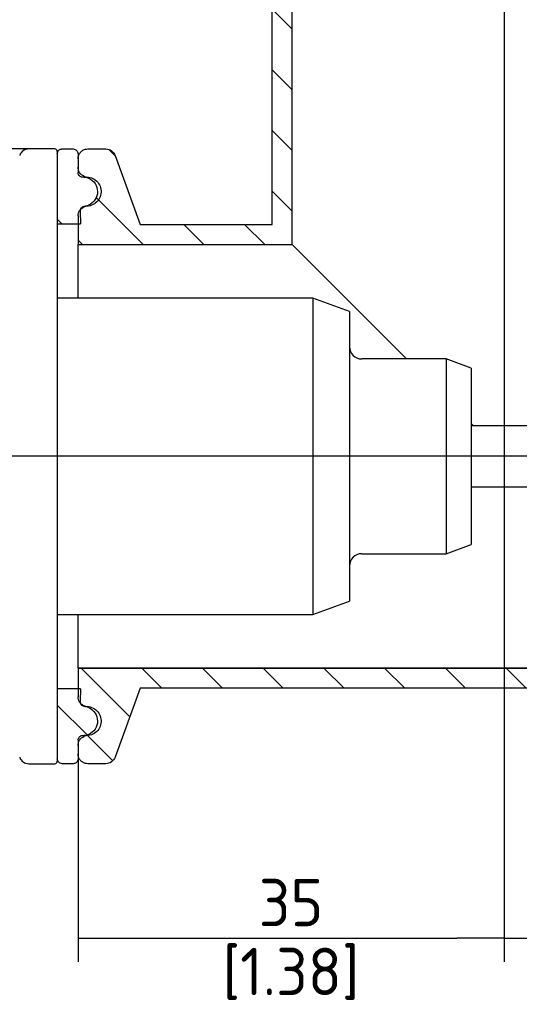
# Paper-space layout 'Invenitec-A4' of a CAD drawing. Header units: millimetres. Extents: x -49 to 254, y -43 to 249.
# Tile 3 of 13: x 9 to 46, y 101 to 173. Entities that reach past the tile are written whole.
import ezdxf
from ezdxf.enums import TextEntityAlignment as Align
from ezdxf.lldxf.tags import DXFTag

# ---------------------------------------------------------------- set-up
doc = ezdxf.new("R2010")
doc.units = ezdxf.units.MM
for name, color, linetype in [('Default', 7, 'Continuous'), ('DV2_Default', 7, 'Continuous'), ('FET-15T-15T', 7, 'Continuous'), ('SRV-X3-15T', 7, 'Continuous'), ('TC-15T-SEAL', 7, 'Continuous')]:
    doc.layers.add(name, color=color, linetype=linetype)
doc.styles.add('SEACAD_Solid_Edge_ISO', font='seiso.ttf')
doc.styles.add('SEACAD_Solid_Edge_ISO1_Symbols', font='semeci1.ttf')
tags = doc.linetypes.add('CENTER2', pattern=[28.575, 19.05, -3.175, 3.175, -3.175]).pattern_tags.tags
tags[10:11] = [DXFTag(74, 4), DXFTag(75, 0), DXFTag(340, '0'), DXFTag(46, 0.0), DXFTag(50, 0.0), DXFTag(44, 0.0), DXFTag(45, 0.0)]
tags[8:9] = [DXFTag(74, 4), DXFTag(75, 0), DXFTag(340, '0'), DXFTag(46, 0.0), DXFTag(50, 0.0), DXFTag(44, 0.0), DXFTag(45, 0.0)]
tags[6:7] = [DXFTag(74, 4), DXFTag(75, 0), DXFTag(340, '0'), DXFTag(46, 0.0), DXFTag(50, 0.0), DXFTag(44, 0.0), DXFTag(45, 0.0)]
tags[4:5] = [DXFTag(74, 4), DXFTag(75, 0), DXFTag(340, '0'), DXFTag(46, 0.0), DXFTag(50, 0.0), DXFTag(44, 0.0), DXFTag(45, 0.0)]
doc.dimstyles.new('Rheonics_Publish', dxfattribs={"dimtxt": 3.5, "dimasz": 3.5, "dimexe": 1.75, "dimexo": 0, "dimgap": 0.875, "dimtad": 1, "dimdec": 1, "dimlfac": 1.111111, "dimdsep": 46, "dimtxsty": 'SEACAD_Solid_Edge_ISO', "dimblk1": '_SE_FILLED', "dimblk2": '_SE_FILLED', "dimsah": 1, "dimcen": 1.75, "dimazin": 0, "dimtfac": 0.5, "dimtdec": 3, "dimtmove": 0, "dimatfit": 3, "dimfxl": 1, "dimarcsym": 0})

# ---------------------------------------------------------------- blocks, each defined once
blk = doc.blocks.new('SE4')
at = {"layer": 'FET-15T-15T', "linetype": 'Continuous'}
h = blk.add_hatch(dxfattribs=at)
h.set_pattern_fill('LINE', angle=135, style=0)
edge = h.paths.add_edge_path()
edge.add_line((62.777, 117.043), (62.777, 114.931))
edge.add_line((62.777, 114.931), (78.617, 114.931))
edge.add_line((78.617, 114.931), (78.617, 179.326))
edge.add_line((78.617, 179.326), (76.505, 179.326))
edge.add_spline(control_points=[(76.505, 179.326), (76.365, 179.326), (76.225, 179.284), (75.99, 179.128), (75.897, 179.017), (75.842, 178.887)], knot_values=[0, 0, 0, 0, 0.5, 0.5, 1, 1, 1, 1], degree=3, periodic=0)
edge.add_line((75.842, 178.887), (75.697, 178.544))
edge.add_spline(control_points=[(75.697, 178.544), (75.614, 178.349), (75.473, 178.181), (75.123, 177.949), (74.914, 177.886), (74.49, 177.886), (74.282, 177.949), (73.931, 178.182), (73.79, 178.351), (73.708, 178.544)], knot_values=[0, 0, 0, 0, 0.25, 0.25, 0.5, 0.5, 0.75, 0.75, 1, 1, 1, 1], degree=3, periodic=0)
edge.add_line((73.708, 178.544), (73.563, 178.887))
edge.add_spline(control_points=[(73.563, 178.887), (73.508, 179.016), (73.416, 179.128), (73.18, 179.284), (73.041, 179.326), (72.9, 179.326)], knot_values=[0, 0, 0, 0, 0.5, 0.5, 1, 1, 1, 1], degree=3, periodic=0)
edge.add_line((72.9, 179.326), (71.732, 179.326))
edge.add_spline(control_points=[(71.732, 179.326), (71.686, 179.326), (71.639, 179.307), (71.572, 179.24), (71.552, 179.193), (71.552, 179.146)], knot_values=[0, 0, 0, 0, 0.5, 0.5, 1, 1, 1, 1], degree=3, periodic=0)
edge.add_line((71.552, 179.146), (71.552, 177.265))
edge.add_spline(control_points=[(71.552, 177.265), (71.552, 177.119), (71.599, 176.972), (71.766, 176.733), (71.889, 176.639), (72.026, 176.589)], knot_values=[0, 0, 0, 0, 0.5, 0.5, 1, 1, 1, 1], degree=3, periodic=0)
edge.add_line((72.026, 176.589), (75.948, 175.161))
edge.add_spline(control_points=[(75.948, 175.161), (76.121, 175.098), (76.281, 175.01), (76.574, 174.786), (76.701, 174.654), (76.911, 174.353), (76.994, 174.185), (77.105, 173.835), (77.132, 173.654), (77.132, 173.47)], knot_values=[0, 0, 0, 0, 0.25, 0.25, 0.5, 0.5, 0.75, 0.75, 1, 1, 1, 1], degree=3, periodic=0)
edge.add_line((77.132, 173.47), (77.132, 116.416))
edge.add_line((77.132, 116.416), (67.373, 116.416))
edge.add_line((67.373, 116.416), (65.515, 121.522))
edge.add_spline(control_points=[(65.515, 121.522), (65.465, 121.66), (65.372, 121.781), (65.13, 121.951), (64.985, 121.996), (64.838, 121.996)], knot_values=[0, 0, 0, 0, 0.5, 0.5, 1, 1, 1, 1], degree=3, periodic=0)
edge.add_line((64.838, 121.996), (63.497, 121.996))
edge.add_spline(control_points=[(63.497, 121.996), (63.403, 121.996), (63.309, 121.977), (63.135, 121.905), (63.055, 121.852), (62.922, 121.719), (62.868, 121.638), (62.796, 121.465), (62.777, 121.371), (62.777, 121.276)], knot_values=[0, 0, 0, 0, 0.25, 0.25, 0.5, 0.5, 0.75, 0.75, 1, 1, 1, 1], degree=3, periodic=0)
edge.add_line((62.777, 121.276), (62.777, 120.649))
edge.add_spline(control_points=[(62.777, 120.649), (62.777, 120.509), (62.819, 120.37), (62.975, 120.134), (63.087, 120.041), (63.216, 119.986)], knot_values=[0, 0, 0, 0, 0.5, 0.5, 1, 1, 1, 1], degree=3, periodic=0)
edge.add_line((63.216, 119.986), (63.559, 119.84))
edge.add_spline(control_points=[(63.559, 119.84), (63.754, 119.758), (63.921, 119.618), (64.154, 119.267), (64.217, 119.056), (64.218, 118.638), (64.154, 118.426), (63.981, 118.163), (63.91, 118.084), (63.748, 117.949), (63.656, 117.893), (63.559, 117.852)], knot_values=[0, 0, 0, 0, 0.25, 0.25, 0.5, 0.5, 0.75, 0.75, 0.875, 0.875, 1, 1, 1, 1], degree=3, periodic=0)
edge.add_line((63.559, 117.852), (63.216, 117.706))
edge.add_spline(control_points=[(63.216, 117.706), (63.088, 117.652), (62.974, 117.557), (62.82, 117.324), (62.777, 117.185), (62.777, 117.043)], knot_values=[0, 0, 0, 0, 0.5, 0.5, 1, 1, 1, 1], degree=3, periodic=0)
h = blk.add_hatch(dxfattribs=at)
h.set_pattern_fill('LINE', angle=135, style=0)
edge = h.paths.add_edge_path()
edge.add_line((63.216, 80.836), (63.559, 80.69))
edge.add_spline(control_points=[(63.559, 80.69), (63.657, 80.649), (63.747, 80.594), (63.909, 80.459), (63.98, 80.38), (64.154, 80.118), (64.217, 79.906), (64.218, 79.487), (64.155, 79.277), (63.922, 78.924), (63.753, 78.784), (63.559, 78.702)], knot_values=[0, 0, 0, 0, 0.125, 0.125, 0.25, 0.25, 0.5, 0.5, 0.75, 0.75, 1, 1, 1, 1], degree=3, periodic=0)
edge.add_line((63.559, 78.702), (63.216, 78.556))
edge.add_spline(control_points=[(63.216, 78.556), (63.087, 78.501), (62.976, 78.409), (62.819, 78.173), (62.777, 78.034), (62.777, 77.893)], knot_values=[0, 0, 0, 0, 0.5, 0.5, 1, 1, 1, 1], degree=3, periodic=0)
edge.add_line((62.777, 77.893), (62.777, 77.266))
edge.add_spline(control_points=[(62.777, 77.266), (62.777, 77.172), (62.796, 77.078), (62.868, 76.903), (62.921, 76.824), (63.055, 76.69), (63.134, 76.637), (63.309, 76.565), (63.403, 76.546), (63.497, 76.546)], knot_values=[0, 0, 0, 0, 0.25, 0.25, 0.5, 0.5, 0.75, 0.75, 1, 1, 1, 1], degree=3, periodic=0)
edge.add_line((63.497, 76.546), (64.838, 76.546))
edge.add_spline(control_points=[(64.838, 76.546), (64.985, 76.546), (65.132, 76.592), (65.371, 76.76), (65.465, 76.882), (65.515, 77.02)], knot_values=[0, 0, 0, 0, 0.5, 0.5, 1, 1, 1, 1], degree=3, periodic=0)
edge.add_line((65.515, 77.02), (67.373, 82.126))
edge.add_line((67.373, 82.126), (168.071, 82.126))
edge.add_spline(control_points=[(168.071, 82.126), (168.254, 82.126), (168.438, 82.098), (168.786, 81.988), (168.954, 81.906), (169.256, 81.694), (169.388, 81.567), (169.611, 81.275), (169.7, 81.114), (169.763, 80.942)], knot_values=[0, 0, 0, 0, 0.25, 0.25, 0.5, 0.5, 0.75, 0.75, 1, 1, 1, 1], degree=3, periodic=0)
edge.add_line((169.763, 80.942), (171.19, 77.02))
edge.add_spline(control_points=[(171.19, 77.02), (171.24, 76.883), (171.333, 76.76), (171.574, 76.592), (171.721, 76.546), (171.867, 76.546)], knot_values=[0, 0, 0, 0, 0.5, 0.5, 1, 1, 1, 1], degree=3, periodic=0)
edge.add_line((171.867, 76.546), (173.747, 76.546))
edge.add_spline(control_points=[(173.747, 76.546), (173.795, 76.546), (173.841, 76.566), (173.908, 76.632), (173.927, 76.679), (173.927, 76.726)], knot_values=[0, 0, 0, 0, 0.5, 0.5, 1, 1, 1, 1], degree=3, periodic=0)
edge.add_line((173.927, 76.726), (173.927, 77.893))
edge.add_spline(control_points=[(173.927, 77.893), (173.927, 78.033), (173.886, 78.172), (173.73, 78.408), (173.618, 78.501), (173.489, 78.556)], knot_values=[0, 0, 0, 0, 0.5, 0.5, 1, 1, 1, 1], degree=3, periodic=0)
edge.add_line((173.489, 78.556), (173.145, 78.702))
edge.add_spline(control_points=[(173.145, 78.702), (172.952, 78.784), (172.782, 78.926), (172.551, 79.276), (172.487, 79.486), (172.488, 79.908), (172.55, 80.116), (172.784, 80.468), (172.953, 80.608), (173.145, 80.69)], knot_values=[0, 0, 0, 0, 0.25, 0.25, 0.5, 0.5, 0.75, 0.75, 1, 1, 1, 1], degree=3, periodic=0)
edge.add_line((173.145, 80.69), (173.489, 80.836))
edge.add_spline(control_points=[(173.489, 80.836), (173.617, 80.89), (173.73, 80.984), (173.886, 81.218), (173.927, 81.359), (173.927, 81.499)], knot_values=[0, 0, 0, 0, 0.5, 0.5, 1, 1, 1, 1], degree=3, periodic=0)
edge.add_line((173.927, 81.499), (173.927, 83.611))
edge.add_line((173.927, 83.611), (62.777, 83.611))
edge.add_line((62.777, 83.611), (62.777, 81.499))
edge.add_spline(control_points=[(62.777, 81.499), (62.777, 81.358), (62.819, 81.219), (62.935, 81.043), (62.983, 80.99), (63.092, 80.9), (63.151, 80.863), (63.216, 80.836)], knot_values=[0, 0, 0, 0, 0.5, 0.5, 0.75, 0.75, 1, 1, 1, 1], degree=3, periodic=0)
at = {"layer": 'TC-15T-SEAL', "linetype": 'Continuous'}
h = blk.add_hatch(dxfattribs=at)
h.set_pattern_fill('LINE', scale=2, angle=135, style=0)
edge = h.paths.add_edge_path()
edge.add_spline(control_points=[(60.82, 119.907), (60.769, 119.917), (60.717, 119.923), (60.665, 119.925)], knot_values=[0, 0, 0, 0, 1, 1, 1, 1], degree=3, periodic=0)
edge.add_line((60.665, 119.925), (60.465, 119.84))
edge.add_spline(control_points=[(60.465, 119.84), (60.369, 119.799), (60.278, 119.744), (60.116, 119.609), (60.046, 119.531), (59.929, 119.354), (59.884, 119.259), (59.823, 119.057), (59.808, 118.952), (59.807, 118.637), (59.871, 118.425), (60.102, 118.076), (60.273, 117.934), (60.465, 117.852)], knot_values=[0, 0, 0, 0, 0.125, 0.125, 0.25, 0.25, 0.375, 0.375, 0.5, 0.5, 0.75, 0.75, 1, 1, 1, 1], degree=3, periodic=0)
edge.add_line((60.465, 117.852), (60.665, 117.767))
edge.add_spline(control_points=[(60.665, 117.767), (60.675, 117.768), (60.685, 117.768), (60.694, 117.769)], knot_values=[0, 0, 0, 0, 1, 1, 1, 1], degree=3, periodic=0)
edge.add_spline(control_points=[(60.694, 117.769), (60.773, 117.774), (60.852, 117.754), (60.984, 117.667), (61.034, 117.603), (61.06, 117.528)], knot_values=[0, 0, 0, 0, 0.5, 0.5, 1, 1, 1, 1], degree=3, periodic=0)
edge.add_spline(control_points=[(61.06, 117.528), (61.119, 117.463), (61.167, 117.386), (61.231, 117.221), (61.247, 117.132), (61.247, 117.043)], knot_values=[0, 0, 0, 0, 0.5, 0.5, 1, 1, 1, 1], degree=3, periodic=0)
edge.add_line((61.247, 117.043), (61.247, 116.461))
edge.add_line((61.247, 116.461), (62.957, 116.461))
edge.add_line((62.957, 116.461), (62.945, 117.405))
edge.add_spline(control_points=[(62.945, 117.405), (62.944, 117.505), (62.986, 117.604), (63.13, 117.739), (63.231, 117.776), (63.331, 117.769)], knot_values=[0, 0, 0, 0, 0.5, 0.5, 1, 1, 1, 1], degree=3, periodic=0)
edge.add_spline(control_points=[(63.331, 117.769), (63.485, 117.758), (63.639, 117.78), (63.926, 117.886), (64.058, 117.971), (64.275, 118.185), (64.361, 118.316), (64.443, 118.53), (64.463, 118.606), (64.486, 118.756), (64.49, 118.832), (64.477, 119.063), (64.435, 119.213), (64.292, 119.484), (64.191, 119.605), (63.951, 119.792), (63.809, 119.86), (63.587, 119.914), (63.509, 119.924), (63.357, 119.928), (63.281, 119.921), (63.205, 119.907)], knot_values=[0, 0, 0, 0, 0.125, 0.125, 0.25, 0.25, 0.375, 0.375, 0.4375, 0.4375, 0.5, 0.5, 0.625, 0.625, 0.75, 0.75, 0.875, 0.875, 0.9375, 0.9375, 1, 1, 1, 1], degree=3, periodic=0)
edge.add_spline(control_points=[(63.205, 119.907), (63.101, 119.887), (62.99, 119.916), (62.827, 120.05), (62.777, 120.155), (62.777, 120.26)], knot_values=[0, 0, 0, 0, 0.5, 0.5, 1, 1, 1, 1], degree=3, periodic=0)
edge.add_line((62.777, 120.26), (62.777, 121.636))
edge.add_spline(control_points=[(62.777, 121.636), (62.777, 121.73), (62.738, 121.824), (62.606, 121.957), (62.512, 121.996), (62.417, 121.996)], knot_values=[0, 0, 0, 0, 0.5, 0.5, 1, 1, 1, 1], degree=3, periodic=0)
edge.add_line((62.417, 121.996), (61.607, 121.996))
edge.add_spline(control_points=[(61.607, 121.996), (61.513, 121.996), (61.42, 121.957), (61.286, 121.824), (61.247, 121.73), (61.247, 121.636)], knot_values=[0, 0, 0, 0, 0.5, 0.5, 1, 1, 1, 1], degree=3, periodic=0)
edge.add_line((61.247, 121.636), (61.247, 120.649))
edge.add_line((61.247, 120.649), (61.247, 120.26))
edge.add_spline(control_points=[(61.247, 120.26), (61.247, 120.155), (61.199, 120.051), (61.035, 119.915), (60.924, 119.887), (60.82, 119.907)], knot_values=[0, 0, 0, 0, 0.5, 0.5, 1, 1, 1, 1], degree=3, periodic=0)
h = blk.add_hatch(dxfattribs=at)
h.set_pattern_fill('LINE', scale=2, angle=135, style=0)
edge = h.paths.add_edge_path()
edge.add_line((62.945, 81.137), (62.957, 82.081))
edge.add_line((62.957, 82.081), (62.777, 82.081))
edge.add_line((62.777, 82.081), (61.247, 82.081))
edge.add_line((61.247, 82.081), (61.247, 81.499))
edge.add_line((61.247, 81.499), (61.247, 78.282))
edge.add_line((61.247, 78.282), (61.247, 78.279))
edge.add_line((61.247, 78.279), (61.247, 76.906))
edge.add_arc((61.607, 76.906), 0.36, 179.99999, 269.99999)
edge.add_line((61.607, 76.546), (62.417, 76.546))
edge.add_arc((62.417, 76.906), 0.36, 270.00001, 360)
edge.add_line((62.777, 76.906), (62.777, 77.266))
edge.add_line((62.777, 77.266), (62.777, 77.893))
edge.add_line((62.777, 77.893), (62.777, 77.908))
edge.add_line((62.777, 77.908), (62.777, 78.282))
edge.add_arc((63.137, 78.282), 0.36, 79.19308, 180.00001, ccw=False)
edge.add_arc((63.401, 79.662), 1.045, 259.19317, 259.80851)
edge.add_arc((63.403, 79.676), 1.059, 259.82438, 267.6564)
edge.add_arc((63.408, 79.696), 1.079, 267.44328, 360.04023)
edge.add_arc((63.409, 79.697), 1.079, 359.98638, 453.30333)
edge.add_arc((63.308, 81.136), 0.365, 198.57351, 276.13707, ccw=False)
edge.add_arc((63.334, 81.132), 0.389, 179.29845, 196.7483, ccw=False)
at = {"layer": 'DV2_Default', "color": 7, "linetype": 'CENTER2'}
for p, q in [((94.277, 182.476), (94.277, 82.447)), ((177.077, 99.271), (7.698, 99.271))]:
    blk.add_line(p, q, dxfattribs=at)
at = {"layer": 'FET-15T-15T', "color": 7, "linetype": 'Continuous'}
for p, q in [((78.617, 114.931), (78.617, 179.326)), ((77.132, 116.416), (77.132, 173.47)), ((63.497, 121.996), (64.838, 121.996)), ((62.777, 121.276), (62.777, 120.649)), ((65.515, 121.522), (67.373, 116.416)), ((63.216, 119.986), (63.559, 119.84)), ((63.216, 117.706), (63.559, 117.852)), ((62.777, 117.043), (62.777, 114.931)), ((67.373, 116.416), (77.132, 116.416)), ((62.777, 110.971), (62.777, 114.931)), ((62.777, 114.931), (78.617, 114.931)), ((87.077, 106.471), (78.617, 114.931)), ((92.019, 101.53), (91.852, 101.697)), ((62.777, 83.611), (62.777, 87.571)), ((62.777, 83.611), (62.777, 81.499)), ((173.927, 83.611), (62.777, 83.611)), ((67.373, 82.126), (65.515, 77.02)), ((168.071, 82.126), (67.373, 82.126)), ((63.559, 80.69), (63.216, 80.836)), ((63.559, 78.702), (63.216, 78.556)), ((62.777, 77.893), (62.777, 77.266)), ((64.838, 76.546), (63.497, 76.546))]:
    blk.add_line(p, q, dxfattribs=at)
for points, knots in [([(62.777, 121.276), (62.777, 121.344), (62.787, 121.413), (62.807, 121.478), (62.829, 121.556), (62.865, 121.63), (62.912, 121.696), (62.959, 121.761), (63.018, 121.819), (63.084, 121.866), (63.15, 121.912), (63.225, 121.947), (63.303, 121.969), (63.366, 121.987), (63.432, 121.996), (63.497, 121.996)], [0, 0, 0, 0, 0.181538, 0.181538, 0.181538, 0.396232, 0.396232, 0.396232, 0.610927, 0.610927, 0.610927, 0.825621, 0.825621, 0.825621, 1, 1, 1, 1]), ([(64.838, 121.996), (64.985, 121.996), (65.13, 121.951), (65.372, 121.781), (65.465, 121.66), (65.515, 121.522)], [0, 0, 0, 0, 0.5, 0.5, 1, 1, 1, 1]), ([(63.216, 119.986), (63.087, 120.041), (62.975, 120.134), (62.819, 120.37), (62.777, 120.509), (62.777, 120.649)], [0, 0, 0, 0, 0.5, 0.5, 1, 1, 1, 1]), ([(63.559, 119.84), (63.754, 119.758), (63.921, 119.618), (64.154, 119.267), (64.217, 119.056), (64.218, 118.638), (64.154, 118.426), (63.923, 118.076), (63.752, 117.934), (63.559, 117.852)], [0, 0, 0, 0, 0.25, 0.25, 0.5, 0.5, 0.75, 0.75, 1, 1, 1, 1]), ([(62.777, 117.043), (62.777, 117.185), (62.82, 117.324), (62.974, 117.557), (63.088, 117.652), (63.216, 117.706)], [0, 0, 0, 0, 0.5, 0.5, 1, 1, 1, 1]), ([(63.216, 80.836), (63.151, 80.863), (63.092, 80.9), (62.983, 80.99), (62.935, 81.043), (62.819, 81.219), (62.777, 81.358), (62.777, 81.499)], [0, 0, 0, 0, 0.25, 0.25, 0.5, 0.5, 1, 1, 1, 1]), ([(63.559, 80.69), (63.755, 80.607), (63.922, 80.468), (64.154, 80.118), (64.217, 79.906), (64.218, 79.487), (64.155, 79.277), (63.922, 78.924), (63.753, 78.784), (63.559, 78.702)], [0, 0, 0, 0, 0.25, 0.25, 0.5, 0.5, 0.75, 0.75, 1, 1, 1, 1]), ([(62.777, 77.893), (62.777, 78.034), (62.819, 78.173), (62.976, 78.409), (63.087, 78.501), (63.216, 78.556)], [0, 0, 0, 0, 0.5, 0.5, 1, 1, 1, 1]), ([(63.497, 76.546), (63.438, 76.546), (63.378, 76.553), (63.321, 76.568), (63.272, 76.58), (63.224, 76.598), (63.179, 76.62), (63.107, 76.656), (63.04, 76.705), (62.983, 76.762), (62.927, 76.82), (62.88, 76.888), (62.845, 76.961), (62.811, 77.034), (62.789, 77.114), (62.781, 77.194), (62.779, 77.218), (62.777, 77.242), (62.777, 77.266)], [0, 0, 0, 0, 0.157992, 0.157992, 0.157992, 0.291348, 0.291348, 0.291348, 0.506289, 0.506289, 0.506289, 0.72123, 0.72123, 0.72123, 0.93617, 0.93617, 0.93617, 1, 1, 1, 1]), ([(65.515, 77.02), (65.465, 76.882), (65.371, 76.76), (65.132, 76.592), (64.985, 76.546), (64.838, 76.546)], [0, 0, 0, 0, 0.5, 0.5, 1, 1, 1, 1])]:
    blk.add_open_spline(points, degree=3, knots=knots, dxfattribs=at)
at = {"layer": 'SRV-X3-15T', "color": 7, "linetype": 'Continuous'}
for p, q in [((61.067, 121.996), (59.142, 121.996)), ((61.247, 121.816), (61.247, 76.726)), ((80.152, 110.971), (61.247, 110.971)), ((80.152, 110.971), (80.152, 87.571)), ((82.852, 109.988), (80.152, 110.971)), ((82.852, 109.988), (82.852, 88.554)), ((89.997, 106.471), (83.752, 106.471)), ((89.997, 106.471), (89.997, 92.071)), ((91.852, 105.796), (89.997, 106.471)), ((91.852, 105.796), (91.852, 92.746)), ((115.254, 101.53), (91.852, 101.53)), ((91.852, 97.012), (115.254, 97.012)), ((89.997, 92.071), (91.852, 92.746)), ((83.752, 92.071), (89.997, 92.071)), ((80.152, 87.571), (82.852, 88.554)), ((61.247, 87.571), (80.152, 87.571)), ((59.142, 76.546), (61.067, 76.546))]:
    blk.add_line(p, q, dxfattribs=at)
for centre, radius, start, end in [((59.142, 121.276), 0.72, 90, 160), ((61.067, 121.816), 0.18, 0, 90), ((83.752, 107.371), 0.9, 180, 270), ((83.752, 91.171), 0.9, 90, 180), ((59.142, 77.266), 0.72, 200, 270), ((61.067, 76.726), 0.18, 270, 0)]:
    blk.add_arc(centre, radius, start, end, dxfattribs=at)
at = {"layer": 'TC-15T-SEAL', "color": 7, "linetype": 'Continuous'}
for p, q in [((61.607, 121.996), (62.417, 121.996)), ((62.777, 121.636), (62.777, 120.26)), ((62.945, 117.405), (62.957, 116.461)), ((61.247, 116.461), (62.957, 116.461)), ((62.957, 82.081), (61.247, 82.081)), ((62.957, 82.081), (62.945, 81.137)), ((62.777, 78.282), (62.777, 76.906)), ((62.417, 76.546), (61.607, 76.546))]:
    blk.add_line(p, q, dxfattribs=at)
for points, knots in [([(61.247, 121.636), (61.247, 121.644), (61.248, 121.652), (61.248, 121.66), (61.251, 121.7), (61.261, 121.74), (61.276, 121.777), (61.292, 121.814), (61.315, 121.849), (61.342, 121.879), (61.369, 121.909), (61.402, 121.934), (61.437, 121.953), (61.473, 121.972), (61.512, 121.985), (61.552, 121.992), (61.57, 121.995), (61.589, 121.996), (61.607, 121.996)], [0, 0, 0, 0, 0.041551, 0.041551, 0.041551, 0.256487, 0.256487, 0.256487, 0.471423, 0.471423, 0.471423, 0.686359, 0.686359, 0.686359, 0.901295, 0.901295, 0.901295, 1, 1, 1, 1]), ([(62.417, 121.996), (62.512, 121.996), (62.606, 121.957), (62.738, 121.824), (62.777, 121.73), (62.777, 121.636)], [0, 0, 0, 0, 0.5, 0.5, 1, 1, 1, 1]), ([(63.205, 119.907), (63.173, 119.901), (63.139, 119.899), (63.106, 119.902), (63.066, 119.905), (63.026, 119.916), (62.989, 119.932), (62.952, 119.949), (62.918, 119.972), (62.889, 120), (62.86, 120.028), (62.835, 120.061), (62.817, 120.097), (62.798, 120.133), (62.786, 120.172), (62.781, 120.212), (62.779, 120.228), (62.777, 120.244), (62.777, 120.26)], [0, 0, 0, 0, 0.157039, 0.157039, 0.157039, 0.348774, 0.348774, 0.348774, 0.540509, 0.540509, 0.540509, 0.732244, 0.732244, 0.732244, 0.923979, 0.923979, 0.923979, 1, 1, 1, 1]), ([(63.205, 119.907), (63.509, 119.965), (63.831, 119.885), (64.311, 119.511), (64.468, 119.217), (64.504, 118.602), (64.383, 118.292), (63.95, 117.864), (63.638, 117.747), (63.331, 117.769)], [0, 0, 0, 0, 0.25, 0.25, 0.5, 0.5, 0.75, 0.75, 1, 1, 1, 1]), ([(62.945, 117.405), (62.945, 117.405), (62.945, 117.406), (62.945, 117.406), (62.945, 117.447), (62.951, 117.487), (62.964, 117.526), (62.977, 117.564), (62.997, 117.6), (63.022, 117.632), (63.047, 117.664), (63.077, 117.691), (63.111, 117.713), (63.145, 117.735), (63.184, 117.751), (63.223, 117.76), (63.258, 117.768), (63.295, 117.771), (63.331, 117.769)], [0, 0, 0, 0, 0.002185, 0.002185, 0.002185, 0.205949, 0.205949, 0.205949, 0.409712, 0.409712, 0.409712, 0.613476, 0.613476, 0.613476, 0.81724, 0.81724, 0.81724, 1, 1, 1, 1]), ([(63.331, 80.773), (63.297, 80.771), (63.262, 80.773), (63.229, 80.78), (63.19, 80.789), (63.152, 80.804), (63.117, 80.825), (63.083, 80.846), (63.052, 80.874), (63.026, 80.905), (63.001, 80.936), (62.98, 80.972), (62.967, 81.01), (62.953, 81.048), (62.945, 81.089), (62.945, 81.129), (62.945, 81.132), (62.945, 81.134), (62.945, 81.137)], [0, 0, 0, 0, 0.171184, 0.171184, 0.171184, 0.375011, 0.375011, 0.375011, 0.578839, 0.578839, 0.578839, 0.782666, 0.782666, 0.782666, 0.986494, 0.986494, 0.986494, 1, 1, 1, 1]), ([(63.331, 80.773), (63.635, 80.795), (63.947, 80.681), (64.384, 80.249), (64.503, 79.937), (64.468, 79.329), (64.314, 79.034), (63.83, 78.656), (63.508, 78.577), (63.205, 78.635)], [0, 0, 0, 0, 0.25, 0.25, 0.5, 0.5, 0.75, 0.75, 1, 1, 1, 1]), ([(62.777, 78.282), (62.777, 78.306), (62.78, 78.33), (62.785, 78.354), (62.793, 78.394), (62.808, 78.432), (62.829, 78.467), (62.85, 78.501), (62.877, 78.533), (62.908, 78.559), (62.939, 78.584), (62.974, 78.605), (63.012, 78.619), (63.05, 78.633), (63.091, 78.641), (63.131, 78.642), (63.156, 78.642), (63.181, 78.64), (63.205, 78.635)], [0, 0, 0, 0, 0.115751, 0.115751, 0.115751, 0.307548, 0.307548, 0.307548, 0.499345, 0.499345, 0.499345, 0.691142, 0.691142, 0.691142, 0.882938, 0.882938, 0.882938, 1, 1, 1, 1]), ([(61.607, 76.546), (61.513, 76.546), (61.419, 76.585), (61.287, 76.718), (61.247, 76.812), (61.247, 76.906)], [0, 0, 0, 0, 0.5, 0.5, 1, 1, 1, 1]), ([(62.777, 76.906), (62.777, 76.898), (62.777, 76.89), (62.777, 76.882), (62.774, 76.842), (62.764, 76.802), (62.749, 76.765), (62.733, 76.728), (62.71, 76.693), (62.683, 76.663), (62.656, 76.633), (62.623, 76.608), (62.588, 76.589), (62.552, 76.57), (62.513, 76.557), (62.473, 76.55), (62.455, 76.548), (62.436, 76.546), (62.417, 76.546)], [0, 0, 0, 0, 0.041551, 0.041551, 0.041551, 0.256487, 0.256487, 0.256487, 0.471423, 0.471423, 0.471423, 0.686359, 0.686359, 0.686359, 0.901295, 0.901295, 0.901295, 1, 1, 1, 1])]:
    blk.add_open_spline(points, degree=3, knots=knots, dxfattribs=at)
blk = doc.blocks.new('_SE_FILLED')
at = {"color": 0}
blk.add_line((0, 0), (-1, 0), dxfattribs=at)
blk.add_solid([(0, 0), (-1, -0.1665), (-1, 0.1665), (0, 0)], dxfattribs=at)
blk = doc.blocks.new('DMBLK3')
at = {"layer": 'Default', "color": 0, "linetype": 'Continuous', "lineweight": -2, "transparency": 16777216}
for p, q in [((60.77, 156.686), (141.196, 156.686)), ((139.446, 153.186), (139.446, 128.866)), ((13.61, 125.366), (141.196, 125.366))]:
    blk.add_line(p, q, dxfattribs=at)
at = {"layer": 'Defpoints', "color": 0, "linetype": 'Continuous', "transparency": 16777216}
for p in [(60.77, 156.686), (13.61, 125.366), (139.446, 125.366)]:
    blk.add_point(p, dxfattribs=at)
at = {"layer": 'Default', "color": 0, "linetype": 'Continuous', "lineweight": -2, "transparency": 16777216, "xscale": 3.5, "yscale": 3.5, "zscale": 3.5}
for p, rotation in [((139.446, 156.686), 90), ((139.446, 125.366), 270)]:
    blk.add_blockref('_SE_FILLED', p, dxfattribs=dict(at, rotation=rotation))
at = {"layer": 'Default', "color": 0, "linetype": 'Continuous', "transparency": 16777216, "char_height": 3.5, "attachment_point": 5, "rotation": 90, "style": 'SEACAD_Solid_Edge_ISO'}
for s, insert in [('[1.37]', (142.077, 141.026)), ('\\A1;%%C 35', (136.665, 141.026))]:
    blk.add_mtext(s, dxfattribs=dict(at, insert=insert))
blk = doc.blocks.new('DMBLK4')
at = {"layer": 'Default', "color": 0, "linetype": 'Continuous', "lineweight": -2, "transparency": 16777216}
for p, q in [((27.965, 186.698), (27.965, 205.792)), ((29.45, 156.686), (29.45, 205.792)), ((24.465, 204.042), (10.054, 204.042)), ((29.45, 204.042), (27.965, 204.042)), ((32.95, 204.042), (36.45, 204.042))]:
    blk.add_line(p, q, dxfattribs=at)
at = {"layer": 'Defpoints', "color": 0, "linetype": 'Continuous', "transparency": 16777216}
for p in [(29.45, 204.042), (27.965, 186.698), (29.45, 156.686)]:
    blk.add_point(p, dxfattribs=at)
at = {"layer": 'Default', "color": 0, "linetype": 'Continuous', "lineweight": -2, "transparency": 16777216, "xscale": 3.5, "yscale": 3.5, "zscale": 3.5}
blk.add_blockref('_SE_FILLED', (27.965, 204.042), dxfattribs=at)
at = {"layer": 'Default', "color": 0, "linetype": 'Continuous', "lineweight": -2, "transparency": 16777216, "xscale": 3.5, "yscale": 3.5, "zscale": 3.5, "rotation": 180}
blk.add_blockref('_SE_FILLED', (29.45, 204.042), dxfattribs=at)
at = {"layer": 'Default', "color": 0, "linetype": 'Continuous', "transparency": 16777216, "char_height": 3.5, "attachment_point": 5, "style": 'SEACAD_Solid_Edge_ISO'}
for s, insert in [('\\A1;1.65', (15.51, 206.688)), ('[0.06]', (15.51, 201.391))]:
    blk.add_mtext(s, dxfattribs=dict(at, insert=insert))
blk = doc.blocks.new('DMBLK5')
at = {"layer": 'Default', "color": 0, "linetype": 'Continuous', "lineweight": -2, "transparency": 16777216}
for p, q in [((23.732, 221.081), (-39.62, 221.081)), ((-37.87, 144.526), (-37.87, 217.581)), ((-35.301, 141.026), (-39.62, 141.026))]:
    blk.add_line(p, q, dxfattribs=at)
at = {"layer": 'Defpoints', "color": 0, "linetype": 'Continuous', "transparency": 16777216}
for p in [(-37.87, 221.081), (23.732, 221.081), (-35.301, 141.026)]:
    blk.add_point(p, dxfattribs=at)
at = {"layer": 'Default', "color": 0, "linetype": 'Continuous', "lineweight": -2, "transparency": 16777216, "xscale": 3.5, "yscale": 3.5, "zscale": 3.5}
for p, rotation in [((-37.87, 221.081), 90), ((-37.87, 141.026), 270)]:
    blk.add_blockref('_SE_FILLED', p, dxfattribs=dict(at, rotation=rotation))
at = {"layer": 'Default', "color": 0, "linetype": 'Continuous', "transparency": 16777216, "char_height": 3.5, "attachment_point": 5, "rotation": 90, "style": 'SEACAD_Solid_Edge_ISO'}
for s, insert in [('[3.50]', (-35.225, 181.054)), ('\\A1;89', (-40.517, 181.054))]:
    blk.add_mtext(s, dxfattribs=dict(at, insert=insert))
blk = doc.blocks.new('DMBLK7')
at = {"layer": 'Default', "color": 0, "linetype": 'Continuous', "lineweight": -2, "transparency": 16777216}
for p, q in [((45.11, 124.202), (45.11, 103.659)), ((13.61, 119.021), (13.61, 103.659)), ((17.11, 105.409), (41.61, 105.409))]:
    blk.add_line(p, q, dxfattribs=at)
at = {"layer": 'Defpoints', "color": 0, "linetype": 'Continuous', "transparency": 16777216}
for p in [(45.11, 124.202), (13.61, 119.021), (45.11, 105.409)]:
    blk.add_point(p, dxfattribs=at)
at = {"layer": 'Default', "color": 0, "linetype": 'Continuous', "lineweight": -2, "transparency": 16777216, "xscale": 3.5, "yscale": 3.5, "zscale": 3.5, "rotation": 180}
blk.add_blockref('_SE_FILLED', (13.61, 105.409), dxfattribs=at)
at = {"layer": 'Default', "color": 0, "linetype": 'Continuous', "lineweight": -2, "transparency": 16777216, "xscale": 3.5, "yscale": 3.5, "zscale": 3.5}
blk.add_blockref('_SE_FILLED', (45.11, 105.409), dxfattribs=at)
at = {"layer": 'Default', "color": 0, "linetype": 'Continuous', "transparency": 16777216, "char_height": 3.5, "attachment_point": 5, "style": 'SEACAD_Solid_Edge_ISO'}
for s, insert in [('\\A1;35', (29.36, 108.035)), ('[1.38]', (29.36, 102.762))]:
    blk.add_mtext(s, dxfattribs=dict(at, insert=insert))
blk = doc.blocks.new('DMBLK8')
at = {"layer": 'Default', "color": 0, "linetype": 'Continuous', "lineweight": -2, "transparency": 16777216}
for p, q in [((124.76, 125.366), (124.76, 103.659)), ((45.11, 124.202), (45.11, 103.659)), ((121.26, 105.409), (48.61, 105.409))]:
    blk.add_line(p, q, dxfattribs=at)
at = {"layer": 'Defpoints', "color": 0, "linetype": 'Continuous', "transparency": 16777216}
for p in [(124.76, 125.366), (45.11, 124.202), (45.11, 105.409)]:
    blk.add_point(p, dxfattribs=at)
at = {"layer": 'Default', "color": 0, "linetype": 'Continuous', "lineweight": -2, "transparency": 16777216, "xscale": 3.5, "yscale": 3.5, "zscale": 3.5, "rotation": 180}
blk.add_blockref('_SE_FILLED', (45.11, 105.409), dxfattribs=at)
at = {"layer": 'Default', "color": 0, "linetype": 'Continuous', "lineweight": -2, "transparency": 16777216, "xscale": 3.5, "yscale": 3.5, "zscale": 3.5}
blk.add_blockref('_SE_FILLED', (124.76, 105.409), dxfattribs=at)
at = {"layer": 'Default', "color": 0, "linetype": 'Continuous', "transparency": 16777216, "char_height": 3.5, "attachment_point": 5, "style": 'SEACAD_Solid_Edge_ISO'}
for s, insert in [('\\A1;88', (84.935, 108.056)), ('[3.48]', (84.935, 102.762))]:
    blk.add_mtext(s, dxfattribs=dict(at, insert=insert))
blk = doc.blocks.new('GDimGGroup')
at = {"layer": 'Default', "linetype": 'Continuous'}
blk.add_hatch(color=7, dxfattribs=at).paths.add_polyline_path([(46.301, 118.496), (47.468, 118.496), (46.884, 121.996)])
at = {"layer": 'Default', "color": 7, "linetype": 'Continuous'}
for p, q in [((46.884, 148.553), (46.884, 99.271)), ((60.105, 121.996), (45.134, 121.996))]:
    blk.add_line(p, q, dxfattribs=at)
for s, style, p in [(']', 'SEACAD_Solid_Edge_ISO', (42.509, 146.055)), ('50.5', 'SEACAD_Solid_Edge_ISO', (36.909, 137.941)), ('1.99', 'SEACAD_Solid_Edge_ISO', (42.509, 137.941)), ('[', 'SEACAD_Solid_Edge_ISO', (42.509, 134.839)), ('O', 'SEACAD_Solid_Edge_ISO1_Symbols', (39.709, 128.842))]:
    blk.add_text(s, height=3.5, rotation=90, dxfattribs=dict(at, style=style)).set_placement(p, align=Align.TOP_LEFT)

psp = doc.layouts.new('Invenitec-A4')

# ---------------------------------------------------------------- block references
at = {"layer": 'Default'}
for name in ['SE4', 'GDimGGroup']:
    psp.add_blockref(name, (-49.1679, 41.755), dxfattribs=at)

# ---------------------------------------------------------------- dimensions: what is measured, and where the dimension line sits
at = {"layer": 'Default', "color": 7, "linetype": 'Continuous'}
for base, p1, p2, text, picture, middle in [((-37.8698, 221.081), (-35.301, 141.026), (23.7319, 221.081), '\\A1;<>', 'DMBLK5', (-37.8698, 181.0535)), ((139.446, 125.366), (60.7695, 156.686), (13.6095, 125.366), '\\A1;%%C <>', 'DMBLK3', (139.446, 141.026))]:
    dim = psp.add_linear_dim(base=base, p1=p1, p2=p2, angle=90, text=text, dimstyle='Rheonics_Publish', override={"dimdec": 0, "dimpost": '\\X'}, dxfattribs=at)
    dim.commit()
    dim.dimension.update_dxf_attribs({"geometry": picture, "text_midpoint": middle, "dimtype": 160})
for base, p1, p2, override, picture, middle in [((29.4495, 204.042), (27.9645, 186.6978), (29.4495, 156.686), {"dimdec": 2, "dimpost": '\\X'}, 'DMBLK4', (15.5095, 204.042)), ((45.109529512, 105.4087797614), (124.759529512, 125.366016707), (45.109529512, 124.2015445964), {"dimdec": 0, "dimpost": '\\X'}, 'DMBLK8', (84.9345296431, 105.4087797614)), ((45.1095, 105.4088), (13.6095, 119.021), (45.1095, 124.2015), {"dimpost": '\\X'}, 'DMBLK7', (29.3595, 105.4088))]:
    dim = psp.add_linear_dim(base=base, p1=p1, p2=p2, text='\\A1;<>', dimstyle='Rheonics_Publish', override=override, dxfattribs=at)
    dim.commit()
    dim.dimension.update_dxf_attribs({"geometry": picture, "text_midpoint": middle, "dimtype": 160})

doc.saveas('drawing.dxf')
